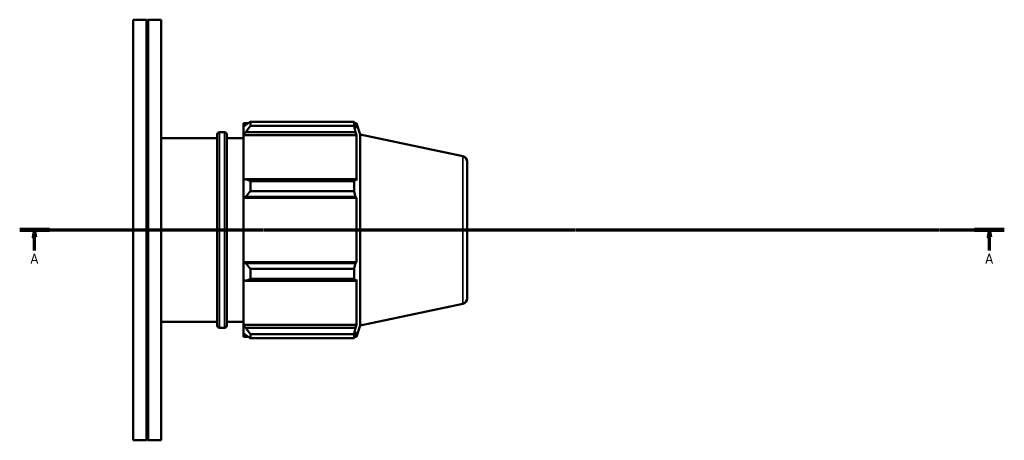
# Model space of a CAD drawing. Header units: millimetres. Extents: x -162 to 1122, y -108 to 911.
# Tile 4 of 7: x 339 to 690, y 279 to 429. Entities that reach past the tile are written whole.
import ezdxf

# ---------------------------------------------------------------- set-up
doc = ezdxf.new("R2010")
doc.units = ezdxf.units.MM
doc.linetypes.add('CHAIN', pattern=[0.7087, 0.4724, -0.0591, 0.1181, -0.0591])
for name, color, linetype, lineweight in [('Section Line (ISO)', 7, 'CHAIN', 70), ('Visible (ISO)', 7, 'Continuous', 50), ('Visible Narrow (ISO)', 7, 'Continuous', 35)]:
    doc.layers.add(name, color=color, linetype=linetype, lineweight=lineweight)
doc.styles.add('Label Text (ISO)', font='tahoma.ttf')

# ---------------------------------------------------------------- blocks, each defined once
blk = doc.blocks.new('2dTransSection0')
at = {"layer": 'Section Line (ISO)', "linetype": 'CHAIN'}
blk.add_line((339.03, 354.43), (690.03, 354.43), dxfattribs=at)
at = {"layer": 'Section Line (ISO)', "linetype": 'Continuous', "lineweight": 140}
for p, q in [((339.03, 354.43), (349.64, 354.43)), ((679.42, 354.43), (690.03, 354.43))]:
    blk.add_line(p, q, dxfattribs=at)
at = {"layer": 'Section Line (ISO)', "linetype": 'Continuous'}
for p, q in [((344.34, 354.43), (343.84, 351.93)), ((343.84, 351.93), (344.84, 351.93)), ((344.34, 351.93), (344.34, 354.43)), ((344.84, 351.93), (344.34, 354.43)), ((344.34, 347.14), (344.34, 351.93)), ((684.73, 354.43), (684.23, 351.93)), ((684.23, 351.93), (685.23, 351.93)), ((684.73, 351.93), (684.73, 354.43)), ((685.23, 351.93), (684.73, 354.43)), ((684.73, 347.14), (684.73, 351.93))]:
    blk.add_line(p, q, dxfattribs=at)
at = {"layer": 'Section Line (ISO)', "linetype": 'Continuous', "flags": 128}
for points in [[(344.84, 351.93), (344.34, 354.43), (343.84, 351.93), (344.84, 351.93)], [(685.23, 351.93), (684.73, 354.43), (684.23, 351.93), (685.23, 351.93)]]:
    blk.add_lwpolyline(points, dxfattribs=at)
at = {"layer": 'Section Line (ISO)'}
for points in [[(344.84, 351.93), (344.34, 354.43), (343.84, 351.93), (344.84, 351.93)], [(685.23, 351.93), (684.73, 354.43), (684.23, 351.93), (685.23, 351.93)]]:
    blk.add_solid(points, dxfattribs=at)
at = {"layer": 'Section Line (ISO)', "char_height": 3.5, "attachment_point": 7, "style": 'Label Text (ISO)'}
for insert in [(342.85, 342.43), (683.24, 342.43)]:
    blk.add_mtext('A', dxfattribs=dict(at, insert=insert))

msp = doc.modelspace()

# ---------------------------------------------------------------- linework, layer by layer
at = {"layer": 'Visible (ISO)'}
for p, q in [((379.531, 279.427), (379.531, 429.427)), ((379.531, 429.427), (384.19, 429.427)), ((384.19, 279.427), (384.19, 429.427)), ((384.49, 429.127), (384.19, 429.427)), ((384.49, 429.127), (384.79, 429.427)), ((384.49, 279.727), (384.49, 429.127)), ((384.79, 279.427), (384.79, 429.427)), ((384.79, 429.427), (389.448, 429.427)), ((389.448, 279.427), (389.448, 429.427)), ((418.801, 392.557), (418.801, 391.184)), ((418.801, 392.557), (420.547, 392.557)), ((419.621, 391.966), (418.801, 391.184)), ((418.801, 388.613), (418.801, 391.184)), ((421.261, 393.005), (421.261, 391.523)), ((421.261, 393.005), (458.207, 393.005)), ((458.207, 391.523), (421.261, 391.523)), ((458.207, 391.523), (458.207, 393.005)), ((458.44, 392.557), (459.14, 392.557)), ((459.14, 390.793), (458.74, 391.966)), ((459.14, 390.793), (459.14, 392.557)), ((460.451, 388.522), (459.14, 392.557)), ((389.448, 387.227), (409.451, 387.227)), ((409.451, 320.377), (409.451, 388.477)), ((410.251, 389.277), (412.051, 389.277)), ((412.851, 388.477), (412.851, 320.377)), ((412.851, 387.227), (418.801, 387.227)), ((418.801, 388.613), (419.621, 389.34)), ((418.801, 388.249), (418.801, 388.613)), ((418.801, 388.249), (418.801, 372.223)), ((418.801, 388.249), (459.14, 388.249)), ((419.621, 389.34), (458.74, 389.34)), ((458.74, 389.34), (459.14, 388.249)), ((459.14, 372.034), (459.14, 388.249)), ((460.451, 320.333), (460.451, 388.522)), ((496.947, 380.764), (460.451, 388.522)), ((498.531, 378.808), (498.531, 330.047)), ((419.621, 372.602), (418.801, 372.223)), ((418.801, 366.017), (418.801, 372.223)), ((458.74, 372.602), (419.621, 372.602)), ((459.14, 372.034), (458.74, 372.602)), ((421.261, 371.89), (421.261, 368.31)), ((421.261, 371.89), (458.207, 371.89)), ((458.207, 368.31), (458.207, 371.89)), ((418.801, 366.017), (419.621, 366.263)), ((418.801, 365.893), (418.801, 366.017)), ((418.801, 365.893), (418.801, 342.961)), ((418.801, 365.893), (459.14, 365.893)), ((419.621, 366.263), (458.74, 366.263)), ((458.207, 368.31), (421.261, 368.31)), ((458.74, 366.263), (459.14, 365.893)), ((459.14, 342.961), (459.14, 365.893)), ((418.801, 342.838), (418.801, 342.961)), ((418.801, 342.961), (459.14, 342.961)), ((419.621, 342.592), (418.801, 342.838)), ((418.801, 336.632), (418.801, 342.838)), ((458.74, 342.592), (419.621, 342.592)), ((421.261, 340.545), (421.261, 336.965)), ((421.261, 340.545), (458.207, 340.545)), ((458.207, 336.965), (458.207, 340.545)), ((459.14, 342.961), (458.74, 342.592)), ((458.207, 336.965), (421.261, 336.965)), ((418.801, 336.632), (419.621, 336.253)), ((418.801, 336.632), (418.801, 320.606)), ((419.621, 336.253), (458.74, 336.253)), ((458.74, 336.253), (459.14, 336.821)), ((459.14, 320.606), (459.14, 336.821)), ((496.947, 328.091), (460.451, 320.333)), ((389.448, 321.627), (409.451, 321.627)), ((410.251, 319.577), (412.051, 319.577)), ((412.851, 321.627), (418.801, 321.627)), ((418.801, 320.242), (418.801, 320.606)), ((418.801, 320.606), (459.14, 320.606)), ((418.801, 317.671), (418.801, 320.242)), ((419.621, 319.515), (418.801, 320.242)), ((458.74, 319.515), (419.621, 319.515)), ((459.14, 320.606), (458.74, 319.515)), ((460.451, 320.333), (459.14, 316.297)), ((418.801, 317.671), (419.621, 316.889)), ((418.801, 317.671), (418.801, 316.297)), ((418.801, 316.297), (420.547, 316.297)), ((421.261, 317.332), (421.261, 315.849)), ((421.261, 317.332), (458.207, 317.332)), ((458.207, 315.849), (458.207, 317.332)), ((458.44, 316.297), (459.14, 316.297)), ((458.74, 316.889), (459.14, 318.062)), ((459.14, 316.297), (459.14, 318.062)), ((458.207, 315.849), (421.261, 315.849)), ((379.531, 279.427), (384.19, 279.427)), ((384.49, 279.727), (384.19, 279.427)), ((384.49, 279.727), (384.79, 279.427)), ((384.79, 279.427), (389.448, 279.427))]:
    msp.add_line(p, q, dxfattribs=at)
for centre, radius, start, end in [((410.251, 388.477), 0.8, 90, 180), ((412.051, 388.477), 0.8, 0, 90), ((496.531, 378.808), 2, 0, 78), ((496.531, 330.047), 2, 282, 0), ((410.251, 320.377), 0.8, 180, 270), ((412.051, 320.377), 0.8, 270, 0)]:
    msp.add_arc(centre, radius, start, end, dxfattribs=at)
for points, weights in [([(421.261, 393.005), (420.408, 392.475), (419.621, 391.966)], [1.01661217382, 1.01178580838, 1.0061603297]), ([(419.621, 389.34), (420.408, 390.409), (421.261, 391.523)], [1.0061603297, 1.01178580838, 1.01661217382]), ([(458.207, 393.005), (458.484, 392.475), (458.74, 391.966)], [1, 1.00202157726, 1.00322761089]), ([(458.74, 389.34), (458.484, 390.409), (458.207, 391.523)], [1.00322761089, 1.00202157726, 1]), ([(421.261, 371.89), (420.408, 372.253), (419.621, 372.602)], [1.01661217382, 1.01178580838, 1.0061603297]), ([(458.207, 371.89), (458.484, 372.253), (458.74, 372.602)], [1, 1.00202157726, 1.00322761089]), ([(419.621, 366.263), (420.408, 367.266), (421.261, 368.31)], [1.0061603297, 1.01178580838, 1.01661217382]), ([(458.74, 366.263), (458.484, 367.266), (458.207, 368.31)], [1.00322761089, 1.00202157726, 1]), ([(421.261, 340.545), (420.408, 341.589), (419.621, 342.592)], [1.01661217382, 1.01178580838, 1.0061603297]), ([(458.207, 340.545), (458.484, 341.589), (458.74, 342.592)], [1, 1.00202157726, 1.00322761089]), ([(419.621, 336.253), (420.408, 336.602), (421.261, 336.965)], [1.0061603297, 1.01178580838, 1.01661217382]), ([(458.74, 336.253), (458.484, 336.602), (458.207, 336.965)], [1.00322761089, 1.00202157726, 1]), ([(421.261, 317.332), (420.408, 318.446), (419.621, 319.515)], [1.01661217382, 1.01178580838, 1.0061603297]), ([(458.207, 317.332), (458.484, 318.446), (458.74, 319.515)], [1, 1.00202157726, 1.00322761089]), ([(419.621, 316.889), (420.408, 316.38), (421.261, 315.849)], [1.0061603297, 1.01178580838, 1.01661217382]), ([(458.74, 316.889), (458.484, 316.38), (458.207, 315.849)], [1.00322761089, 1.00202157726, 1])]:
    msp.add_rational_spline(points, weights, degree=2, dxfattribs=at)
at = {"layer": 'Visible Narrow (ISO)'}
for p, q in [((410.251, 388.848), (410.251, 320.006)), ((412.051, 320.006), (412.051, 388.848)), ((496.947, 328.415), (496.947, 380.44))]:
    msp.add_line(p, q, dxfattribs=at)

# ---------------------------------------------------------------- block references
at = {"layer": 'Section Line (ISO)'}
msp.add_blockref('2dTransSection0', (0, 0), dxfattribs=at)

doc.saveas('drawing.dxf')
